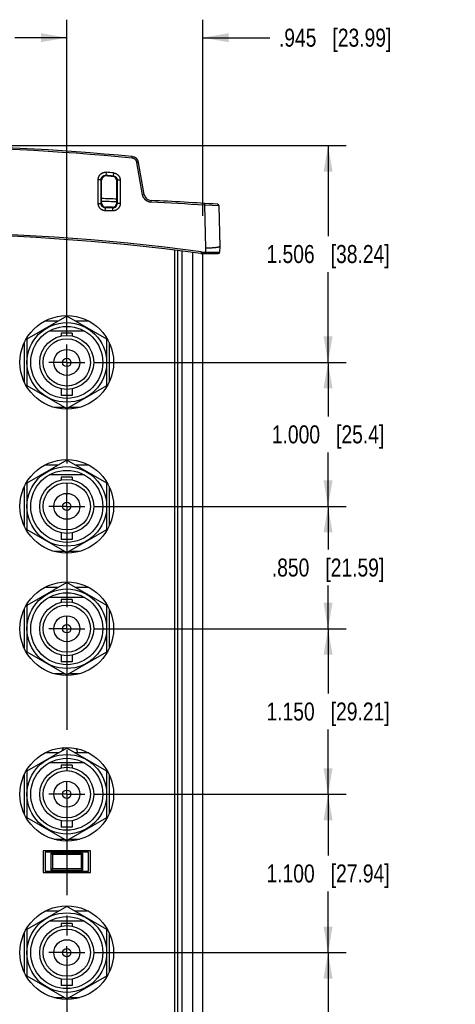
# Model space of a CAD drawing. Header units: inches. Extents: x 0 to 34, y 0 to 22.
# Tile 10 of 42: x 12.9 to 15.9, y 6.9 to 13.7. Entities that reach past the tile are written whole.
import ezdxf

# ---------------------------------------------------------------- set-up
doc = ezdxf.new("R2010")
doc.units = ezdxf.units.IN
doc.header["$LTSCALE"] = 1.87
doc.header["$MEASUREMENT"] = 0
doc.linetypes.add('CENTER', pattern=[0.6, 0.375, -0.075, 0.075, -0.075])
doc.layers.get('0').update_dxf_attribs({"linetype": 'CONTINUOUS'})
doc.layers.add('02___PRT_ALL_AXES', color=7, linetype='CONTINUOUS')
doc.layers.add('DIMENSIONS', color=7, linetype='CONTINUOUS')
doc.styles.get("Standard").update_dxf_attribs({"font": 'txt', "width": 0.8})
doc.dimstyles.new('DIMSTYLE_1', dxfattribs={"dimtxt": 0.125, "dimasz": 0.18, "dimexe": 0.18, "dimexo": 0.0625, "dimgap": 0.09, "dimtad": 0, "dimtih": 1, "dimtoh": 1, "dimdec": 3, "dimzin": 4, "dimdsep": 46, "dimtxsty": 'STANDARD', "dimblk": '_FILLED', "dimblk1": '_FILLED', "dimblk2": '_FILLED', "dimcen": 0.09, "dimadec": 0, "dimazin": 0, "dimtp": 0.01, "dimtm": 0.01, "dimtfac": 1, "dimtdec": 3, "dimtofl": 0, "dimtmove": 0, "dimatfit": 3, "dimldrblk": '_FILLED', "dimfxl": 1, "dimtolj": 1, "dimtzin": 4, "dimarcsym": 0})

# ---------------------------------------------------------------- blocks, each defined once
blk = doc.blocks.new('_FILLED')
at = {"color": 0, "linetype": 'BYBLOCK'}
blk.add_solid([(0, 0), (-1, 0.174), (-1, -0.174)], dxfattribs=at)
blk = doc.blocks.new('*D11')
at = {"layer": 'DIMENSIONS', "color": 2, "linetype": 'CONTINUOUS'}
for p, q in [((13.2412, 11.5115), (13.2412, 13.7044)), ((14.1857, 12.3419), (14.1857, 13.7044)), ((13.2412, 13.5794), (12.8812, 13.5794)), ((14.1857, 13.5794), (14.652, 13.5794))]:
    blk.add_line(p, q, dxfattribs=at)
at = {"layer": 'DIMENSIONS', "color": 2, "linetype": 'CONTINUOUS', "xscale": 0.18, "yscale": 0.18, "zscale": 0.18}
blk.add_blockref('_FILLED', (13.2412, 13.5794), dxfattribs=at)
at = {"layer": 'DIMENSIONS', "color": 2, "linetype": 'CONTINUOUS', "xscale": 0.18, "yscale": 0.18, "zscale": 0.18, "rotation": 180}
blk.add_blockref('_FILLED', (14.1857, 13.5794), dxfattribs=at)
at = {"layer": 'DIMENSIONS', "color": 2, "linetype": 'CONTINUOUS', "insert": (14.7145, 13.6419), "char_height": 0.125, "width": 1.225, "attachment_point": 1, "line_spacing_factor": 0.9}
blk.add_mtext('.945{\\Ftxt.shx;\\W1.000000;\\H0.125000; }[23.99]', dxfattribs=at)
blk = doc.blocks.new('*D15')
at = {"layer": 'DIMENSIONS', "color": 2, "linetype": 'CONTINUOUS'}
for p, q in [((13.4288, 9.4739), (15.1807, 9.4739)), ((15.0557, 9.4739), (15.0557, 9.0239)), ((15.0557, 8.3239), (15.0557, 8.7739)), ((13.4288, 8.3239), (15.1807, 8.3239))]:
    blk.add_line(p, q, dxfattribs=at)
at = {"layer": 'DIMENSIONS', "color": 2, "linetype": 'CONTINUOUS', "xscale": 0.18, "yscale": 0.18, "zscale": 0.18}
for p, rotation in [((15.0557, 9.4739), 90), ((15.0557, 8.3239), 270)]:
    blk.add_blockref('_FILLED', p, dxfattribs=dict(at, rotation=rotation))
at = {"layer": 'DIMENSIONS', "color": 2, "linetype": 'CONTINUOUS', "insert": (15.0557, 8.9614), "char_height": 0.125, "width": 1.325, "attachment_point": 2, "line_spacing_factor": 0.9}
blk.add_mtext('1.150{\\Ftxt.shx;\\W1.000000;\\H0.125000; }[29.21]', dxfattribs=at)
blk = doc.blocks.new('*D17')
at = {"layer": 'DIMENSIONS', "color": 2, "linetype": 'CONTINUOUS'}
for p, q in [((13.4288, 8.3239), (15.1807, 8.3239)), ((15.0557, 8.3239), (15.0557, 7.8989)), ((15.0557, 7.2239), (15.0557, 7.6489)), ((13.4288, 7.2239), (15.1807, 7.2239))]:
    blk.add_line(p, q, dxfattribs=at)
at = {"layer": 'DIMENSIONS', "color": 2, "linetype": 'CONTINUOUS', "xscale": 0.18, "yscale": 0.18, "zscale": 0.18}
for p, rotation in [((15.0557, 8.3239), 90), ((15.0557, 7.2239), 270)]:
    blk.add_blockref('_FILLED', p, dxfattribs=dict(at, rotation=rotation))
at = {"layer": 'DIMENSIONS', "color": 2, "linetype": 'CONTINUOUS', "insert": (15.0557, 7.8364), "char_height": 0.125, "width": 1.325, "attachment_point": 2, "line_spacing_factor": 0.9}
blk.add_mtext('1.100{\\Ftxt.shx;\\W1.000000;\\H0.125000; }[27.94]', dxfattribs=at)
blk = doc.blocks.new('*D18')
at = {"layer": 'DIMENSIONS', "color": 2, "linetype": 'CONTINUOUS'}
for p, q in [((13.4288, 7.2239), (15.1807, 7.2239)), ((15.0557, 7.2239), (15.0557, 6.7989)), ((15.0557, 6.1239), (15.0557, 6.5489)), ((13.4288, 6.1239), (15.1807, 6.1239))]:
    blk.add_line(p, q, dxfattribs=at)
at = {"layer": 'DIMENSIONS', "color": 2, "linetype": 'CONTINUOUS', "xscale": 0.18, "yscale": 0.18, "zscale": 0.18}
for p, rotation in [((15.0557, 7.2239), 90), ((15.0557, 6.1239), 270)]:
    blk.add_blockref('_FILLED', p, dxfattribs=dict(at, rotation=rotation))
at = {"layer": 'DIMENSIONS', "color": 2, "linetype": 'CONTINUOUS', "insert": (15.0557, 6.7364), "char_height": 0.125, "width": 1.325, "attachment_point": 2, "line_spacing_factor": 0.9}
blk.add_mtext('1.100{\\Ftxt.shx;\\W1.000000;\\H0.125000; }[27.94]', dxfattribs=at)
blk = doc.blocks.new('*D19')
at = {"layer": 'DIMENSIONS', "color": 2, "linetype": 'CONTINUOUS'}
for p, q in [((13.4288, 10.3239), (15.1807, 10.3239)), ((15.0557, 10.3239), (15.0557, 10.0239)), ((15.0557, 9.4739), (15.0557, 9.7739)), ((13.4288, 9.4739), (15.1807, 9.4739))]:
    blk.add_line(p, q, dxfattribs=at)
at = {"layer": 'DIMENSIONS', "color": 2, "linetype": 'CONTINUOUS', "xscale": 0.18, "yscale": 0.18, "zscale": 0.18}
for p, rotation in [((15.0557, 10.3239), 90), ((15.0557, 9.4739), 270)]:
    blk.add_blockref('_FILLED', p, dxfattribs=dict(at, rotation=rotation))
at = {"layer": 'DIMENSIONS', "color": 2, "linetype": 'CONTINUOUS', "insert": (15.0557, 9.9614), "char_height": 0.125, "width": 1.225, "attachment_point": 2, "line_spacing_factor": 0.9}
blk.add_mtext('.850{\\Ftxt.shx;\\W1.000000;\\H0.125000; }[21.59]', dxfattribs=at)
blk = doc.blocks.new('*D20')
at = {"layer": 'DIMENSIONS', "color": 2, "linetype": 'CONTINUOUS'}
for p, q in [((13.4288, 11.3239), (15.1807, 11.3239)), ((15.0557, 11.3239), (15.0557, 10.9489)), ((15.0557, 10.3239), (15.0557, 10.6989)), ((13.4288, 10.3239), (15.1807, 10.3239))]:
    blk.add_line(p, q, dxfattribs=at)
at = {"layer": 'DIMENSIONS', "color": 2, "linetype": 'CONTINUOUS', "xscale": 0.18, "yscale": 0.18, "zscale": 0.18}
for p, rotation in [((15.0557, 11.3239), 90), ((15.0557, 10.3239), 270)]:
    blk.add_blockref('_FILLED', p, dxfattribs=dict(at, rotation=rotation))
at = {"layer": 'DIMENSIONS', "color": 2, "linetype": 'CONTINUOUS', "insert": (15.0557, 10.8864), "char_height": 0.125, "width": 1.225, "attachment_point": 2, "line_spacing_factor": 0.9}
blk.add_mtext('1.000{\\Ftxt.shx;\\W1.000000;\\H0.125000; }[25.4]', dxfattribs=at)
blk = doc.blocks.new('*D21')
at = {"layer": 'DIMENSIONS', "color": 2, "linetype": 'CONTINUOUS'}
for p, q in [((12.1982, 12.8294), (15.1807, 12.8294)), ((15.0557, 12.8294), (15.0557, 12.2017)), ((15.0557, 11.3239), (15.0557, 11.9517)), ((13.4288, 11.3239), (15.1807, 11.3239))]:
    blk.add_line(p, q, dxfattribs=at)
at = {"layer": 'DIMENSIONS', "color": 2, "linetype": 'CONTINUOUS', "xscale": 0.18, "yscale": 0.18, "zscale": 0.18}
for p, rotation in [((15.0557, 12.8294), 90), ((15.0557, 11.3239), 270)]:
    blk.add_blockref('_FILLED', p, dxfattribs=dict(at, rotation=rotation))
at = {"layer": 'DIMENSIONS', "color": 2, "linetype": 'CONTINUOUS', "insert": (15.0557, 12.1392), "char_height": 0.125, "width": 1.325, "attachment_point": 2, "line_spacing_factor": 0.9}
blk.add_mtext('1.506{\\Ftxt.shx;\\W1.000000;\\H0.125000; }[38.24]', dxfattribs=at)

msp = doc.modelspace()

# ---------------------------------------------------------------- linework, layer by layer
at = {"color": 7, "linetype": 'CONTINUOUS'}
for p, q in [((13.6949, 12.7426), (13.696, 12.7532)), ((13.7679, 12.4878), (13.7287, 12.7113)), ((13.7796, 12.4897), (13.7404, 12.7121)), ((13.4596, 12.4275), (13.4597, 12.5945)), ((13.4795, 12.4276), (13.4796, 12.5934)), ((13.4796, 12.5934), (13.4831, 12.5896)), ((13.4832, 12.4313), (13.4831, 12.5896)), ((13.5141, 12.6446), (13.5123, 12.6232)), ((13.5123, 12.6232), (13.5157, 12.6194)), ((13.5645, 12.6185), (13.5611, 12.6154)), ((13.5665, 12.6399), (13.5645, 12.6185)), ((13.5883, 12.4314), (13.5884, 12.5855)), ((13.5919, 12.5887), (13.5884, 12.5855)), ((13.5919, 12.5887), (13.592, 12.4277)), ((13.612, 12.5898), (13.6121, 12.4275)), ((13.7679, 12.4878), (13.7796, 12.4897)), ((13.8261, 12.4364), (13.8265, 12.4485)), ((13.4596, 12.4275), (13.4795, 12.4276)), ((13.4795, 12.4276), (13.4832, 12.4313)), ((13.5095, 12.3977), (13.5132, 12.4014)), ((13.562, 12.3977), (13.5095, 12.3977)), ((13.5096, 12.3772), (13.5095, 12.3977)), ((13.5583, 12.4014), (13.5132, 12.4014)), ((13.562, 12.3977), (13.5583, 12.4014)), ((13.5621, 12.3772), (13.562, 12.3977)), ((13.592, 12.4277), (13.5883, 12.4314)), ((13.6121, 12.4275), (13.592, 12.4277)), ((14.1543, 12.431), (14.1541, 12.431)), ((14.1545, 12.431), (14.1543, 12.431)), ((14.1992, 12.4161), (14.1998, 12.4282)), ((14.2068, 12.117), (14.1992, 12.4161)), ((14.2984, 12.411), (14.1992, 12.4161)), ((14.3057, 12.1294), (14.2984, 12.411)), ((13.5621, 12.3772), (13.5096, 12.3772)), ((14.2063, 12.0899), (14.2068, 12.117)), ((14.3051, 12.0912), (14.3057, 12.1294)), ((13.9907, 4.3175), (13.9907, 12.1044)), ((14.0107, 12.1019), (14.0107, 4.3199)), ((14.0407, 12.0982), (14.0407, 4.3237)), ((14.1157, 4.3332), (14.1157, 12.0887)), ((14.1857, 4.342), (14.1857, 12.0799)), ((14.1857, 12.0794), (14.2931, 12.0794)), ((14.1992, 12.0899), (14.1991, 12.0794)), ((14.1992, 12.0899), (14.2063, 12.0899)), ((14.2063, 12.0899), (14.2062, 12.0794)), ((13.2412, 11.6444), (12.9637, 11.4842)), ((13.5187, 11.4842), (13.2412, 11.6444)), ((13.1833, 11.6109), (13.0888, 11.6109)), ((13.3937, 11.6109), (13.2991, 11.6109)), ((13.3636, 11.5419), (13.1189, 11.5419)), ((13.2027, 11.5272), (13.2027, 11.5074)), ((13.2797, 11.5272), (13.2027, 11.5272)), ((13.2797, 11.5272), (13.2797, 11.5074)), ((12.9462, 11.4601), (12.9462, 11.1877)), ((12.9637, 11.4842), (12.9637, 11.1637)), ((13.5187, 11.1637), (13.5187, 11.4842)), ((13.5362, 11.4601), (13.5362, 11.1877)), ((12.9637, 11.1637), (13.2412, 11.0035)), ((13.2412, 11.0035), (13.5187, 11.1637)), ((13.2027, 11.1404), (13.2027, 11.0947)), ((13.2797, 11.0947), (13.2027, 11.0947)), ((13.2797, 11.1404), (13.2797, 11.0947)), ((13.2284, 11.0109), (13.1538, 11.0109)), ((13.3287, 11.0109), (13.2541, 11.0109)), ((13.2412, 10.6444), (12.9637, 10.4842)), ((13.1833, 10.6109), (13.0888, 10.6109)), ((13.5187, 10.4842), (13.2412, 10.6444)), ((13.3937, 10.6109), (13.2991, 10.6109)), ((13.3636, 10.5419), (13.1189, 10.5419)), ((12.9637, 10.4842), (12.9637, 10.1637)), ((13.2027, 10.5272), (13.2027, 10.5074)), ((13.2797, 10.5272), (13.2027, 10.5272)), ((13.2797, 10.5272), (13.2797, 10.5074)), ((13.5187, 10.1637), (13.5187, 10.4842)), ((12.9462, 10.4601), (12.9462, 10.1877)), ((13.5362, 10.4601), (13.5362, 10.1877)), ((12.9637, 10.1637), (13.2412, 10.0035)), ((13.2027, 10.1404), (13.2027, 10.0947)), ((13.2412, 10.0035), (13.5187, 10.1637)), ((13.2797, 10.1404), (13.2797, 10.0947)), ((13.2797, 10.0947), (13.2027, 10.0947)), ((13.2284, 10.0109), (13.1538, 10.0109)), ((13.3287, 10.0109), (13.2541, 10.0109)), ((13.2412, 9.7944), (12.9637, 9.6342)), ((13.5187, 9.6342), (13.2412, 9.7944)), ((13.1833, 9.7609), (13.0888, 9.7609)), ((13.3937, 9.7609), (13.2991, 9.7609)), ((13.3636, 9.6919), (13.1189, 9.6919)), ((13.2027, 9.6772), (13.2027, 9.6574)), ((13.2797, 9.6772), (13.2027, 9.6772)), ((13.2797, 9.6772), (13.2797, 9.6574)), ((12.9462, 9.6101), (12.9462, 9.3377)), ((12.9637, 9.6342), (12.9637, 9.3137)), ((13.5187, 9.3137), (13.5187, 9.6342)), ((13.5362, 9.6101), (13.5362, 9.3377)), ((12.9637, 9.3137), (13.2412, 9.1535)), ((13.2412, 9.1535), (13.5187, 9.3137)), ((13.2027, 9.2904), (13.2027, 9.2447)), ((13.2797, 9.2447), (13.2027, 9.2447)), ((13.2797, 9.2904), (13.2797, 9.2447)), ((13.2284, 9.1609), (13.1538, 9.1609)), ((13.3287, 9.1609), (13.2541, 9.1609)), ((13.2412, 8.6444), (12.9637, 8.4842)), ((13.5187, 8.4842), (13.2412, 8.6444)), ((13.1833, 8.6109), (13.0888, 8.6109)), ((13.3937, 8.6109), (13.2991, 8.6109)), ((12.9637, 8.4842), (12.9637, 8.1637)), ((13.3636, 8.5419), (13.1189, 8.5419)), ((13.2797, 8.5272), (13.2027, 8.5272)), ((13.2027, 8.5272), (13.2027, 8.5074)), ((13.2797, 8.5272), (13.2797, 8.5074)), ((13.5187, 8.1637), (13.5187, 8.4842)), ((12.9462, 8.4601), (12.9462, 8.1877)), ((13.5362, 8.4601), (13.5362, 8.1877)), ((12.9637, 8.1637), (13.2412, 8.0035)), ((13.2027, 8.1404), (13.2027, 8.0947)), ((13.2412, 8.0035), (13.5187, 8.1637)), ((13.2797, 8.1404), (13.2797, 8.0947)), ((13.2797, 8.0947), (13.2027, 8.0947)), ((13.2284, 8.0109), (13.1538, 8.0109)), ((13.3287, 8.0109), (13.2541, 8.0109)), ((13.4062, 7.9309), (13.0762, 7.9309)), ((13.0762, 7.9309), (13.0762, 7.7809)), ((13.3912, 7.9209), (13.0912, 7.9209)), ((13.0912, 7.9209), (13.0912, 7.7909)), ((13.1312, 7.9159), (13.3512, 7.9159)), ((13.1412, 7.9059), (13.1312, 7.9159)), ((13.1312, 7.9159), (13.1312, 7.7959)), ((13.3412, 7.9059), (13.1412, 7.9059)), ((13.1412, 7.9059), (13.1412, 7.8059)), ((13.3512, 7.9159), (13.3412, 7.9059)), ((13.3412, 7.9059), (13.3412, 7.8059)), ((13.3512, 7.9159), (13.3512, 7.7959)), ((13.3912, 7.7909), (13.3912, 7.9209)), ((13.4062, 7.7809), (13.4062, 7.9309)), ((13.1412, 7.8059), (13.1312, 7.7959)), ((13.3412, 7.8059), (13.1412, 7.8059)), ((13.3512, 7.7959), (13.3412, 7.8059)), ((13.0762, 7.7809), (13.4062, 7.7809)), ((13.0912, 7.7909), (13.3912, 7.7909)), ((13.1312, 7.7959), (13.3512, 7.7959)), ((13.2412, 7.5444), (12.9637, 7.3842)), ((13.5187, 7.3842), (13.2412, 7.5444)), ((13.1833, 7.5109), (13.0888, 7.5109)), ((13.3937, 7.5109), (13.2991, 7.5109)), ((13.3636, 7.4419), (13.1189, 7.4419)), ((13.2797, 7.4272), (13.2027, 7.4272)), ((13.2027, 7.4272), (13.2027, 7.4074)), ((13.2797, 7.4272), (13.2797, 7.4074)), ((12.9462, 7.3601), (12.9462, 7.0877)), ((12.9637, 7.3842), (12.9637, 7.0637)), ((13.5187, 7.0637), (13.5187, 7.3842)), ((13.5362, 7.3601), (13.5362, 7.0877)), ((12.9637, 7.0637), (13.2412, 6.9035)), ((13.2412, 6.9035), (13.5187, 7.0637)), ((13.2027, 7.0404), (13.2027, 6.9947)), ((13.2797, 6.9947), (13.2027, 6.9947)), ((13.2797, 7.0404), (13.2797, 6.9947)), ((13.2284, 6.9109), (13.1538, 6.9109)), ((13.3287, 6.9109), (13.2541, 6.9109))]:
    msp.add_line(p, q, dxfattribs=at)
for centre, radius in [((13.2412, 11.3239), 0.325), ((13.2412, 11.3239), 0.2765), ((13.2412, 11.3239), 0.25), ((13.2412, 11.3239), 0.1875), ((13.2412, 11.3239), 0.164), ((13.2412, 11.3239), 0.09), ((13.2412, 11.3239), 0.029), ((13.2412, 10.3239), 0.325), ((13.2412, 10.3239), 0.2765), ((13.2412, 10.3239), 0.25), ((13.2412, 10.3239), 0.1875), ((13.2412, 10.3239), 0.164), ((13.2412, 10.3239), 0.09), ((13.2412, 10.3239), 0.029), ((13.2412, 9.4739), 0.325), ((13.2412, 9.4739), 0.2765), ((13.2412, 9.4739), 0.25), ((13.2412, 9.4739), 0.1875), ((13.2412, 9.4739), 0.164), ((13.2412, 9.4739), 0.09), ((13.2412, 9.4739), 0.029), ((13.2412, 8.3239), 0.325), ((13.2412, 8.3239), 0.2765), ((13.2412, 8.3239), 0.25), ((13.2412, 8.3239), 0.1875), ((13.2412, 8.3239), 0.164), ((13.2412, 8.3239), 0.09), ((13.2412, 8.3239), 0.029), ((13.2412, 7.2239), 0.325), ((13.2412, 7.2239), 0.2765), ((13.2412, 7.2239), 0.25), ((13.2412, 7.2239), 0.1875), ((13.2412, 7.2239), 0.164), ((13.2412, 7.2239), 0.09), ((13.2412, 7.2239), 0.029)]:
    msp.add_circle(centre, radius, dxfattribs=at)
for centre, radius, start, end in [((12.1357, -3.1736), 16.003, 84.40485, 95.59515), ((12.1357, -3.0998), 15.919, 84.3791, 95.6209), ((13.6911, 12.7034), 0.05, 10, 84.40489), ((13.5131, 12.5896), 0.03, 84.98225, 180.05595), ((12.1357, -3.1736), 15.8566, 84.8302, 85.0199), ((12.1373, -3.0337), 15.7386, 84.78982, 84.98119), ((12.1357, -3.1332), 15.8129, 84.82829, 84.99358), ((13.5584, 12.5855), 0.03, 359.94653, 84.81766), ((12.7143, -11.5257), 24, 87.9129, 88.16416), ((13.8288, 12.4984), 0.05, 190.00405, 267.33135), ((12.7143, -11.5257), 24, 86.24233, 87.34381), ((12.7145, -11.543), 23.9976, 87.91323, 88.16447), ((13.5131, 12.4314), 0.03, 180.04231, 270.03606), ((13.5583, 12.4314), 0.03, 270.00193, 359.96568), ((13.562, 12.4277), 0.03, 269.94945, 359.99163), ((12.7142, -11.4228), 23.8851, 86.43539, 87.33187), ((14.2864, 12.4107), 0.012, 1.4988, 86.2298), ((12.1357, -3.1115), 15.3391, 82.36277, 97.63723), ((12.1357, -3.1736), 15.3902, 82.39468, 97.60532), ((14.1991, 12.2794), 0.2, 262.3947, 270), ((14.1992, 12.2771), 0.1873, 262.36334, 269.99963), ((14.2931, 12.0914), 0.012, 270, 359), ((13.2607, 8.6109), 0.056, 138.41369, 166.25114), ((13.2607, 8.6109), 0.056, 0, 33.81471)]:
    msp.add_arc(centre, radius, start, end, dxfattribs=at)
for points, knots in [([(13.7287, 12.7113), (13.7286, 12.7118), (13.7284, 12.7128), (13.728, 12.7143), (13.7276, 12.7158), (13.7271, 12.7172), (13.7266, 12.7187), (13.7258, 12.7206), (13.7247, 12.7229), (13.7231, 12.7255), (13.7213, 12.7281), (13.7193, 12.7304), (13.7171, 12.7326), (13.7148, 12.7346), (13.7123, 12.7365), (13.7096, 12.7381), (13.7069, 12.7395), (13.7045, 12.7404), (13.7025, 12.7411), (13.701, 12.7415), (13.6995, 12.7419), (13.698, 12.7422), (13.6965, 12.7424), (13.6955, 12.7426), (13.6949, 12.7426)], [0, 0, 0, 0, 0.031175, 0.062356, 0.093537, 0.12472, 0.155908, 0.187099, 0.249483, 0.311887, 0.374315, 0.436769, 0.499251, 0.56176, 0.624296, 0.686859, 0.749446, 0.812054, 0.843371, 0.874692, 0.906015, 0.937342, 0.968673, 1, 1, 1, 1]), ([(13.7287, 12.7113), (13.7294, 12.7114), (13.7309, 12.7116), (13.7327, 12.7119), (13.7341, 12.7121), (13.7351, 12.7122), (13.736, 12.7123), (13.7369, 12.7123), (13.7376, 12.7124), (13.7383, 12.7124), (13.7389, 12.7124), (13.7393, 12.7124), (13.7396, 12.7124), (13.7398, 12.7124), (13.74, 12.7123), (13.7401, 12.7123), (13.7402, 12.7123), (13.7403, 12.7122), (13.7404, 12.7122), (13.7404, 12.7121), (13.7404, 12.7121)], [0, 0, 0, 0, 0.193382, 0.378682, 0.466157, 0.549098, 0.626747, 0.6984, 0.763412, 0.821206, 0.87129, 0.913264, 0.93112, 0.94686, 0.96048, 0.972001, 0.981484, 0.989063, 0.995033, 1, 1, 1, 1]), ([(13.4597, 12.5945), (13.4597, 12.5954), (13.4598, 12.5971), (13.46, 12.5997), (13.4603, 12.6023), (13.4608, 12.6048), (13.4614, 12.6074), (13.4621, 12.6099), (13.4629, 12.6123), (13.4642, 12.6155), (13.4662, 12.6194), (13.469, 12.6238), (13.4722, 12.6279), (13.4758, 12.6316), (13.4798, 12.6349), (13.4842, 12.6378), (13.4888, 12.6402), (13.4936, 12.6422), (13.4978, 12.6434), (13.5012, 12.6441), (13.5046, 12.6446), (13.5089, 12.6449), (13.5124, 12.6447), (13.5141, 12.6446)], [0, 0, 0, 0, 0.031242, 0.062483, 0.093721, 0.124958, 0.156194, 0.187428, 0.218663, 0.249897, 0.312346, 0.374799, 0.43726, 0.499731, 0.562216, 0.624715, 0.687229, 0.749758, 0.8123, 0.843586, 0.874875, 0.937435, 1, 1, 1, 1]), ([(13.4597, 12.5945), (13.461, 12.5945), (13.4635, 12.5945), (13.4666, 12.5944), (13.4689, 12.5944), (13.4706, 12.5943), (13.4721, 12.5943), (13.4735, 12.5942), (13.4748, 12.5941), (13.476, 12.594), (13.477, 12.5939), (13.4777, 12.5938), (13.4783, 12.5938), (13.4786, 12.5937), (13.4788, 12.5937), (13.4791, 12.5936), (13.4793, 12.5936), (13.4794, 12.5935), (13.4795, 12.5935), (13.4795, 12.5934), (13.4795, 12.5934), (13.4796, 12.5934), (13.4796, 12.5934)], [0, 0, 0, 0, 0.191354, 0.375439, 0.462626, 0.545498, 0.623294, 0.6953, 0.760859, 0.819374, 0.870318, 0.91324, 0.931577, 0.94778, 0.961821, 0.973684, 0.983364, 0.990885, 0.993861, 0.996339, 0.99836, 1, 1, 1, 1]), ([(13.4796, 12.5934), (13.4796, 12.5944), (13.4797, 12.5965), (13.4802, 12.5996), (13.481, 12.6026), (13.4821, 12.6055), (13.4835, 12.6082), (13.4852, 12.6108), (13.4871, 12.6133), (13.4893, 12.6155), (13.4917, 12.6174), (13.4943, 12.6192), (13.4971, 12.6206), (13.5, 12.6217), (13.503, 12.6226), (13.506, 12.6231), (13.5091, 12.6233), (13.5112, 12.6233), (13.5123, 12.6232)], [0, 0, 0, 0, 0.062493, 0.124958, 0.1874, 0.249825, 0.312238, 0.374649, 0.437067, 0.4995, 0.561953, 0.624434, 0.686949, 0.749497, 0.812079, 0.874695, 0.937336, 1, 1, 1, 1]), ([(13.5645, 12.6185), (13.5655, 12.6184), (13.5673, 12.6182), (13.57, 12.6176), (13.5727, 12.6167), (13.5752, 12.6156), (13.5776, 12.6142), (13.5799, 12.6127), (13.5821, 12.6109), (13.584, 12.6089), (13.5858, 12.6068), (13.5874, 12.6045), (13.5888, 12.6021), (13.5899, 12.5996), (13.5908, 12.5969), (13.5914, 12.5942), (13.5918, 12.5915), (13.5919, 12.5896), (13.5919, 12.5887)], [0, 0, 0, 0, 0.062631, 0.125245, 0.187842, 0.250416, 0.312965, 0.375489, 0.437988, 0.500466, 0.562924, 0.625368, 0.687802, 0.750231, 0.812661, 0.875097, 0.937541, 1, 1, 1, 1]), ([(13.5665, 12.6399), (13.568, 12.6398), (13.5711, 12.6393), (13.5749, 12.6385), (13.5778, 12.6375), (13.58, 12.6367), (13.5822, 12.6359), (13.585, 12.6345), (13.5883, 12.6326), (13.5922, 12.63), (13.5957, 12.627), (13.599, 12.6237), (13.602, 12.6201), (13.6046, 12.6163), (13.6069, 12.6122), (13.6087, 12.608), (13.6102, 12.6036), (13.6113, 12.5991), (13.6119, 12.5945), (13.612, 12.5914), (13.612, 12.5898)], [0, 0, 0, 0, 0.062554, 0.125105, 0.156387, 0.187667, 0.218946, 0.250222, 0.312751, 0.375269, 0.437776, 0.500272, 0.562758, 0.625234, 0.687703, 0.750166, 0.812625, 0.875083, 0.93754, 1, 1, 1, 1]), ([(13.612, 12.5898), (13.6108, 12.5898), (13.6082, 12.5898), (13.6051, 12.5897), (13.6027, 12.5897), (13.6011, 12.5896), (13.5995, 12.5896), (13.598, 12.5895), (13.5967, 12.5894), (13.5955, 12.5893), (13.5945, 12.5892), (13.5937, 12.5892), (13.5932, 12.5891), (13.5929, 12.589), (13.5926, 12.589), (13.5924, 12.5889), (13.5922, 12.5889), (13.5921, 12.5888), (13.592, 12.5888), (13.592, 12.5888), (13.5919, 12.5887), (13.5919, 12.5887), (13.5919, 12.5887)], [0, 0, 0, 0, 0.190704, 0.374556, 0.461747, 0.544681, 0.622583, 0.694725, 0.760435, 0.819104, 0.870191, 0.913235, 0.931621, 0.947864, 0.961935, 0.973813, 0.983495, 0.991, 0.993959, 0.996413, 0.998402, 1, 1, 1, 1]), ([(13.8261, 12.4364), (13.8243, 12.4365), (13.8217, 12.4368), (13.8183, 12.4373), (13.8148, 12.438), (13.8106, 12.4391), (13.8057, 12.4409), (13.8009, 12.443), (13.7963, 12.4456), (13.7927, 12.4481), (13.7899, 12.4502), (13.7879, 12.4519), (13.786, 12.4537), (13.7835, 12.4562), (13.7807, 12.4595), (13.7775, 12.4637), (13.7748, 12.4681), (13.7728, 12.472), (13.7715, 12.4753), (13.7705, 12.4777), (13.7697, 12.4802), (13.769, 12.4827), (13.7684, 12.4853), (13.768, 12.487), (13.7679, 12.4878)], [0, 0, 0, 0, 0.062494, 0.093748, 0.125001, 0.187495, 0.249989, 0.312483, 0.374978, 0.437473, 0.468728, 0.499982, 0.531237, 0.562492, 0.624989, 0.687485, 0.749982, 0.812478, 0.843732, 0.874987, 0.906241, 0.937494, 0.968749, 1, 1, 1, 1]), ([(13.5096, 12.3772), (13.508, 12.3772), (13.5055, 12.3773), (13.5023, 12.3777), (13.4998, 12.3781), (13.4974, 12.3787), (13.495, 12.3793), (13.4927, 12.3801), (13.4897, 12.3813), (13.4859, 12.3831), (13.4817, 12.3856), (13.4778, 12.3886), (13.4741, 12.3919), (13.4708, 12.3956), (13.4684, 12.3989), (13.4667, 12.4017), (13.4651, 12.4045), (13.4633, 12.4083), (13.4617, 12.4129), (13.4605, 12.4177), (13.4598, 12.4226), (13.4596, 12.4259), (13.4596, 12.4275)], [0, 0, 0, 0, 0.0625, 0.093759, 0.125018, 0.156276, 0.187534, 0.218792, 0.250049, 0.312543, 0.375035, 0.437526, 0.500017, 0.562509, 0.625, 0.656256, 0.687512, 0.750006, 0.812502, 0.875, 0.937499, 1, 1, 1, 1]), ([(13.5095, 12.3977), (13.5085, 12.3977), (13.5065, 12.3978), (13.5036, 12.3982), (13.5008, 12.3989), (13.498, 12.3999), (13.4953, 12.4012), (13.4928, 12.4027), (13.4904, 12.4044), (13.4882, 12.4064), (13.4862, 12.4086), (13.4845, 12.4109), (13.483, 12.4135), (13.4817, 12.4161), (13.4807, 12.4189), (13.48, 12.4218), (13.4796, 12.4247), (13.4795, 12.4266), (13.4795, 12.4276)], [0, 0, 0, 0, 0.062496, 0.124986, 0.187474, 0.24996, 0.312443, 0.374927, 0.437413, 0.499902, 0.562396, 0.624896, 0.687402, 0.749914, 0.812431, 0.874953, 0.937476, 1, 1, 1, 1]), ([(13.6121, 12.4275), (13.6121, 12.4259), (13.612, 12.4234), (13.6116, 12.4202), (13.6112, 12.4177), (13.6107, 12.4153), (13.61, 12.4129), (13.6093, 12.4106), (13.6081, 12.4075), (13.6063, 12.4038), (13.6038, 12.3996), (13.6009, 12.3956), (13.5976, 12.3919), (13.594, 12.3886), (13.5907, 12.3861), (13.5879, 12.3844), (13.5851, 12.3827), (13.5814, 12.381), (13.5767, 12.3793), (13.5719, 12.3781), (13.5671, 12.3773), (13.5638, 12.3772), (13.5621, 12.3772)], [0, 0, 0, 0, 0.062496, 0.093753, 0.125009, 0.156266, 0.187523, 0.218779, 0.250036, 0.31253, 0.375024, 0.437518, 0.500012, 0.562507, 0.625002, 0.65626, 0.687517, 0.750014, 0.812511, 0.875008, 0.937504, 1, 1, 1, 1]), ([(14.3057, 12.1294), (14.3057, 12.1294), (14.3057, 12.1294), (14.3057, 12.1294), (14.3057, 12.1294), (14.3057, 12.1294), (14.3057, 12.1294), (14.3057, 12.1294), (14.3057, 12.1294), (14.3057, 12.1293), (14.3057, 12.1293), (14.3057, 12.1292), (14.3057, 12.1291), (14.3057, 12.129), (14.3056, 12.1289), (14.3056, 12.1288), (14.3056, 12.1287), (14.3055, 12.1286), (14.3055, 12.1285), (14.3054, 12.1283), (14.3052, 12.1282), (14.3051, 12.1281), (14.305, 12.1279), (14.3048, 12.1278), (14.3046, 12.1276), (14.3042, 12.1274), (14.3038, 12.1271), (14.3033, 12.1268), (14.3027, 12.1265), (14.3021, 12.1262), (14.3014, 12.1259), (14.3007, 12.1256), (14.2996, 12.1253), (14.2981, 12.1248), (14.2961, 12.1242), (14.294, 12.1237), (14.2916, 12.1232), (14.289, 12.1227), (14.2862, 12.1222), (14.2832, 12.1217), (14.28, 12.1213), (14.2755, 12.1207), (14.2707, 12.1201), (14.2657, 12.1197), (14.2617, 12.1193), (14.2576, 12.119), (14.2534, 12.1187), (14.2491, 12.1184), (14.2446, 12.1181), (14.2409, 12.1179), (14.2378, 12.1178), (14.2355, 12.1177), (14.2332, 12.1176), (14.2308, 12.1175), (14.2285, 12.1175), (14.2261, 12.1174), (14.2241, 12.1173), (14.2225, 12.1173), (14.2213, 12.1173), (14.2201, 12.1172), (14.2191, 12.1172), (14.2183, 12.1172), (14.2175, 12.1172), (14.2165, 12.1172), (14.2153, 12.1172), (14.2141, 12.1173), (14.2131, 12.1172), (14.2122, 12.1172), (14.2114, 12.1172), (14.2104, 12.1171), (14.2092, 12.1171), (14.208, 12.117), (14.2072, 12.117), (14.2068, 12.117)], [0, 0, 0, 0, 0.000009, 0.000037, 0.000082, 0.000143, 0.000315, 0.000546, 0.000832, 0.001166, 0.001543, 0.001959, 0.002883, 0.003895, 0.004953, 0.006016, 0.007043, 0.008011, 0.009807, 0.011513, 0.013225, 0.015028, 0.01698, 0.019086, 0.021329, 0.026173, 0.031448, 0.037187, 0.043426, 0.050178, 0.057442, 0.065218, 0.073509, 0.091635, 0.111811, 0.134012, 0.1582, 0.184332, 0.212357, 0.242215, 0.273843, 0.307173, 0.378631, 0.4166, 0.455948, 0.496583, 0.538414, 0.581342, 0.625269, 0.670092, 0.692808, 0.715708, 0.73878, 0.76201, 0.785384, 0.808889, 0.832512, 0.844363, 0.856239, 0.868136, 0.880053, 0.886019, 0.89199, 0.903945, 0.915915, 0.927897, 0.93989, 0.945891, 0.951896, 0.963916, 0.975943, 0.987972, 1, 1, 1, 1]), ([(14.1743, 12.0915), (14.1742, 12.0908), (14.1741, 12.0898), (14.1739, 12.0885), (14.1737, 12.0875), (14.1736, 12.0866), (14.1735, 12.0857), (14.1733, 12.0849), (14.1732, 12.0842), (14.1731, 12.0835), (14.173, 12.0829), (14.1729, 12.0824), (14.1728, 12.082), (14.1728, 12.0818), (14.1728, 12.0816), (14.1727, 12.0815), (14.1727, 12.0814), (14.1727, 12.0813), (14.1727, 12.0813), (14.1726, 12.0812), (14.1726, 12.0812), (14.1726, 12.0812), (14.1726, 12.0812), (14.1726, 12.0812)], [0, 0, 0, 0, 0.201129, 0.297883, 0.391041, 0.479844, 0.563571, 0.641541, 0.713121, 0.77773, 0.834845, 0.884005, 0.924815, 0.941986, 0.956955, 0.969695, 0.980186, 0.988415, 0.991684, 0.994391, 0.996545, 0.998163, 1, 1, 1, 1]), ([(14.2063, 12.0899), (14.2079, 12.0899), (14.2112, 12.0899), (14.2177, 12.0899), (14.2256, 12.0899), (14.235, 12.0899), (14.2442, 12.0899), (14.2529, 12.09), (14.2612, 12.09), (14.269, 12.0901), (14.2761, 12.0902), (14.2816, 12.0903), (14.2857, 12.0903), (14.2885, 12.0904), (14.2911, 12.0905), (14.2934, 12.0905), (14.2956, 12.0906), (14.2975, 12.0906), (14.2993, 12.0907), (14.3008, 12.0908), (14.3019, 12.0908), (14.3027, 12.0909), (14.3032, 12.0909), (14.3036, 12.091), (14.304, 12.091), (14.3043, 12.091), (14.3046, 12.0911), (14.3047, 12.0911), (14.3048, 12.0911), (14.3049, 12.0911), (14.305, 12.0911), (14.305, 12.0912), (14.305, 12.0912), (14.3051, 12.0912), (14.3051, 12.0912)], [0, 0, 0, 0, 0.049378, 0.098611, 0.196165, 0.291718, 0.384352, 0.473176, 0.55734, 0.636046, 0.708551, 0.774175, 0.804214, 0.832311, 0.858402, 0.882426, 0.90433, 0.924065, 0.941586, 0.956856, 0.969842, 0.97547, 0.980516, 0.98498, 0.988859, 0.992152, 0.994859, 0.995993, 0.996982, 0.997825, 0.998524, 0.999082, 0.999504, 1, 1, 1, 1])]:
    msp.add_open_spline(points, degree=3, knots=knots, dxfattribs=at)
at = {"layer": '02___PRT_ALL_AXES', "color": 7, "linetype": 'CENTER'}
for p, q in [((13.2412, 11.3239), (13.2412, 11.449)), ((13.2412, 11.3239), (13.1161, 11.3239)), ((13.2412, 11.3239), (13.2412, 10.4072)), ((13.2412, 11.3239), (13.3663, 11.3239)), ((13.2412, 10.3239), (13.2412, 10.4072)), ((13.2412, 10.3239), (13.1161, 10.3239)), ((13.2412, 10.3239), (13.2412, 9.556)), ((13.2412, 10.3239), (13.3663, 10.3239)), ((13.2412, 9.4739), (13.2412, 9.556)), ((13.2412, 9.4739), (13.1161, 9.4739)), ((13.2412, 9.4739), (13.2412, 8.4151)), ((13.2412, 9.4739), (13.3663, 9.4739)), ((13.2412, 8.3239), (13.2412, 8.4151)), ((13.2412, 8.3239), (13.1161, 8.3239)), ((13.2412, 8.3239), (13.3663, 8.3239)), ((13.2412, 8.3239), (13.2412, 7.2684)), ((13.2412, 7.2239), (13.2412, 7.2684)), ((13.2412, 7.2239), (13.1161, 7.2239)), ((13.2412, 7.2239), (13.3663, 7.2239)), ((13.2412, 7.2239), (13.2412, 6.1668))]:
    msp.add_line(p, q, dxfattribs=at)

# ---------------------------------------------------------------- dimensions: what is measured, and where the dimension line sits
at = {"layer": 'DIMENSIONS', "color": 2, "linetype": 'CONTINUOUS'}
dim = msp.add_linear_dim(base=(14.185742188, 13.5794375), p1=(13.241242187, 11.5115375), p2=(14.185742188, 12.3419375), dimstyle='DIMSTYLE_1', dxfattribs=at)
dim.commit()
dim.dimension.update_dxf_attribs({"geometry": '*D11', "text_midpoint": (15.326952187, 13.5794375), "dimtype": 160})
for base, p1, p2, angle, picture, middle in [((15.0557421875, 12.8294375), (13.4288421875, 11.3239375), (12.1982421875, 12.8294375), 90, '*D21', (14.9057421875, 12.0766875)), ((15.0557, 11.3239), (13.4288, 10.3239), (13.4288, 11.3239), 90, '*D20', (14.9057, 10.8239)), ((15.0557, 10.3239), (13.4288, 9.4739), (13.4288, 10.3239), 90, '*D19', (14.9307, 9.8989)), ((15.0557, 8.3239), (13.4288, 9.4739), (13.4288, 8.3239), 270, '*D15', (14.9057, 8.8989)), ((15.0557, 7.2239), (13.4288, 8.3239), (13.4288, 7.2239), 270, '*D17', (14.9057, 7.7739)), ((15.0557, 7.2239), (13.4288, 6.1239), (13.4288, 7.2239), 90, '*D18', (14.9057, 6.6739))]:
    dim = msp.add_linear_dim(base=base, p1=p1, p2=p2, angle=angle, dimstyle='DIMSTYLE_1', dxfattribs=at)
    dim.commit()
    dim.dimension.update_dxf_attribs({"geometry": picture, "text_midpoint": middle, "dimtype": 160})

doc.saveas('drawing.dxf')
